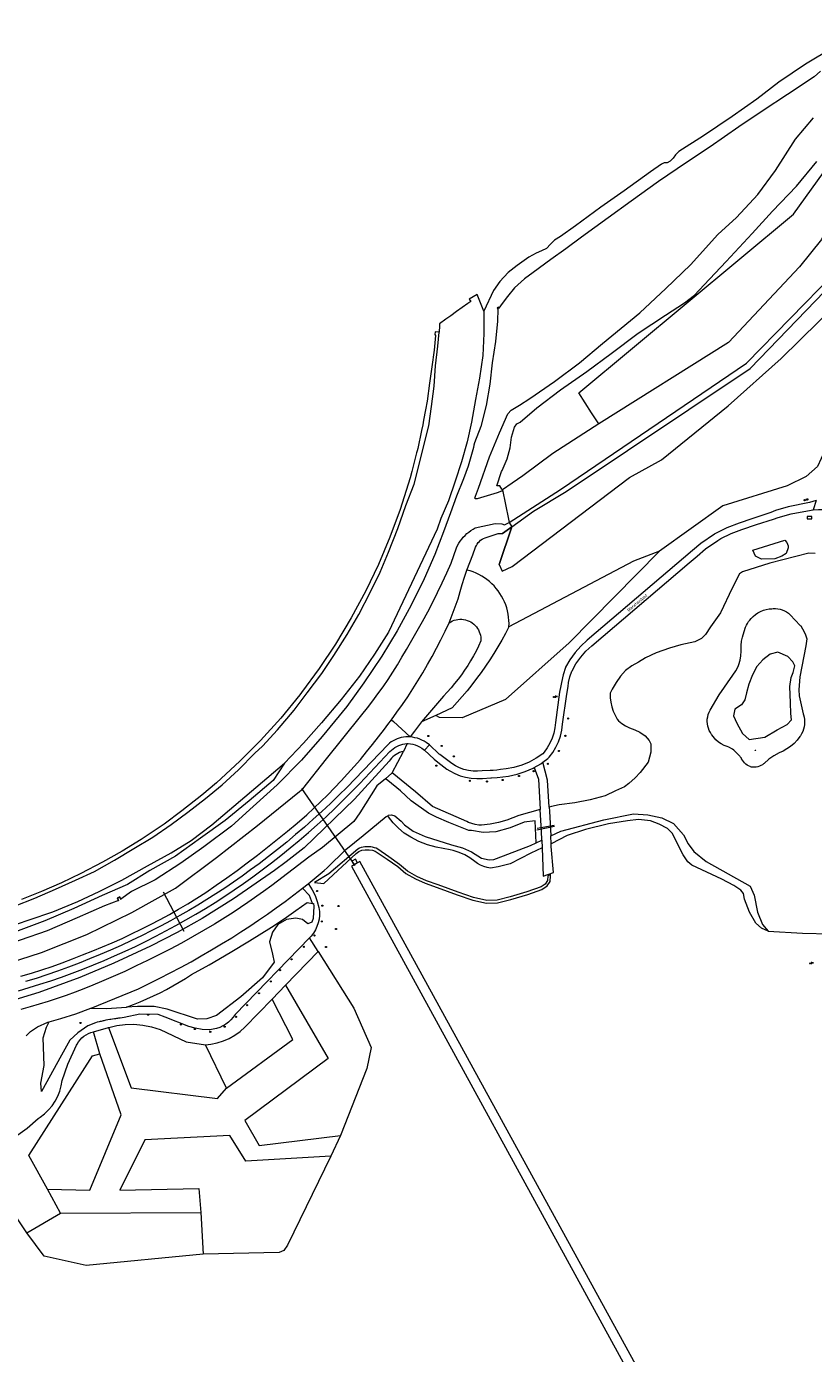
# Model space of a CAD drawing. Header units: metres. Extents: x 138165 to 154469, y 480134 to 494189.
# Tile 24 of 256: x 140502 to 140844, y 483421 to 483997. Entities that reach past the tile are written whole.
import ezdxf

# ---------------------------------------------------------------- set-up
doc = ezdxf.new("R2010")
doc.units = ezdxf.units.M
doc.header["$LTSCALE"] = 0.001
doc.header["$MEASUREMENT"] = 0
for name, color, linetype, lineweight in [('TOP-L-duiker', 7, 'Continuous', 0), ('TOP-L-topo objecten punt', 7, 'Continuous', 0), ('TOP-L-topo objecten vlak', 7, 'Continuous', 0), ('TOP-T-topo huisnummering naamgeving', 7, 'Continuous', 0)]:
    doc.layers.add(name, color=color, linetype=linetype, lineweight=lineweight)
doc.styles.add('Style-INTL_ISO', font='INTL_ISO.shx')
doc.styles.add('Style-STANDARD', font='STANDARD.shx')

# ---------------------------------------------------------------- blocks, each defined once
blk = doc.blocks.new('24')
at = {"layer": 'TOP-L-topo objecten punt', "color": 7, "linetype": 'Continuous', "lineweight": 0}
for radius in [0.025, 0.0182, 0.0115, 0.005]:
    blk.add_circle((0, 0), radius, dxfattribs=at)
blk = doc.blocks.new('304')
at = {"layer": 'TOP-L-topo objecten punt', "color": 7, "linetype": 'Continuous', "lineweight": 0}
blk.add_circle((0, 0), 0.0225, dxfattribs=at)
at = {"layer": 'TOP-L-topo objecten punt', "color": 7, "linetype": 'Continuous', "lineweight": 0, "style": 'Style-STANDARD'}
blk.add_text('ZM', height=0.054, dxfattribs=at).set_placement((0.043, 0))
blk = doc.blocks.new('10')
at = {"layer": 'TOP-L-topo objecten punt', "linetype": 'Continuous', "lineweight": 0}
blk.add_circle((0, 0), 0.0125, dxfattribs=at)
blk = doc.blocks.new('11')
at = {"layer": 'TOP-L-topo objecten punt', "color": 7, "linetype": 'Continuous', "lineweight": 0}
blk.add_circle((0, 0), 0.025, dxfattribs=at)
at = {"layer": 'TOP-L-topo objecten punt', "color": 7, "linetype": 'Continuous', "lineweight": 0, "style": 'Style-STANDARD'}
blk.add_text('AB', height=0.06, dxfattribs=at).set_placement((0.0483, 0))

msp = doc.modelspace()

# ---------------------------------------------------------------- linework, layer by layer
at = {"layer": 'TOP-L-duiker', "flags": 128}
for points in [[(140644.74, 483632.85), (140621.52, 483666.22)], [(140723.58, 483648.33), (140731.18, 483649.8)], [(140731.01, 483650.17), (140723.69, 483648.84)], [(140561.44, 483621.3), (140570.35, 483604.32)]]:
    msp.add_lwpolyline(points, dxfattribs=at)
at = {"layer": 'TOP-L-topo objecten vlak', "flags": 128}
for points in [[(140711.47, 483781.69), (140733.81, 483795.9), (140814.49, 483850.8), (140871.4, 483908.98), (140879.6, 483916.58), (140889.64, 483924.66), (141011.74, 483991.92), (141013.34, 483992.58), (141016.84, 483994.04), (141017, 483994.12), (141017.09, 483994.04), (141017.88, 483994.46), (141017.71, 483994.61), (141017.96, 483994.73), (141020.53, 483995.78), (141022.33, 483996.89)], [(140712.74, 483779.76), (140722.09, 483786.53), (140736.19, 483795.1), (140816.05, 483848.48), (140872.59, 483907.14), (140880.89, 483914.92), (140890.73, 483922.71), (141000, 483982.58), (141022.74, 483995.04), (141022.42, 483996.49), (141022.33, 483996.89)], [(140851.93, 483987.69), (140840.18, 483980.49), (140828.58, 483972.8), (140818.97, 483965.3), (140808.32, 483957.92), (140795.92, 483949.53), (140785.19, 483942.62), (140783.64, 483941.27), (140782.65, 483939.71), (140781.45, 483938.46), (140780.07, 483937.79), (140778.84, 483937.79), (140777.58, 483937.1), (140772.86, 483933.81), (140761.47, 483925.58), (140751.29, 483918.47), (140740.25, 483910.44), (140733.8, 483905.77), (140731.21, 483904.22), (140729.45, 483902.49), (140727.79, 483900.58), (140725.52, 483899.55), (140723.23, 483898.59), (140720.04, 483896.74), (140714.99, 483893.15), (140711.08, 483890.12), (140707.45, 483886.29), (140704.78, 483882.34), (140700.51, 483873.33)], [(140846.61, 483977.47), (140843.83, 483975.12), (140832.32, 483967.4), (140821.68, 483960.44), (140811.16, 483953.39), (140798.77, 483944.64), (140788.42, 483937.82), (140776.3, 483929.7), (140764.4, 483921.04), (140754.41, 483913.82), (140742.98, 483905.54), (140736.1, 483900.36), (140729.57, 483895.81), (140721.89, 483890.15), (140718.24, 483887.36), (140713.88, 483883.56), (140710.85, 483879.79), (140708.54, 483876.65), (140707.07, 483874.65)], [(140708.58, 483795.78), (140708.13, 483795.22), (140706.29, 483794.5), (140697.57, 483791.93), (140696.75, 483791.86), (140696.65, 483792.22), (140696.9, 483793.01), (140698.16, 483796.53), (140702.97, 483810.14), (140707.28, 483820.5), (140710.92, 483828.83), (140712.37, 483830.39), (140716.02, 483832.53), (140720.42, 483835.48), (140731.23, 483842.78), (140742.04, 483850.91), (140752.04, 483859.39), (140768.21, 483872.65), (140779.54, 483883.14), (140790.21, 483893.51), (140802.11, 483906.57), (140810.12, 483914.04), (140819.4, 483924.01), (140827.16, 483934.47), (140835.78, 483948.01), (140843.58, 483957.29)], [(140750.39, 483824.52), (140747.32, 483829.25), (140741.68, 483837.94), (140834.97, 483915.51), (140847.9, 483933.55), (140861.32, 483942.8), (140865.36, 483936.68), (140869.34, 483930.66)], [(140708.58, 483795.78), (140708.36, 483796.13), (140707.43, 483797.63), (140706.14, 483797.59), (140708.25, 483803.72), (140708.46, 483804.2), (140710.72, 483809.24), (140711.97, 483814.1), (140712.57, 483818.68), (140713.83, 483823.02), (140714.79, 483824.47), (140716.35, 483825.16), (140723.49, 483831.36), (140733.83, 483839.23), (140745.18, 483847.18), (140755.85, 483855.05), (140767.57, 483863.85), (140779.31, 483871.65), (140787.56, 483876.91), (140791.98, 483880.27), (140796.18, 483884.83), (140805.67, 483894.86), (140816.98, 483907.06), (140825.73, 483916.77), (140836.17, 483927.64), (140845.03, 483938.26)], [(140869.34, 483930.66), (140862.29, 483926.38), (140855.76, 483920.42), (140852.46, 483915.59), (140847.11, 483904.46), (140837.47, 483892.65), (140806.69, 483859.82), (140750.39, 483824.52)], [(140707.18, 483763.35), (140708.46, 483760.58), (140712.86, 483762.62), (140763.71, 483801.11), (140777.57, 483808.82), (140806.52, 483832.24), (140829.61, 483852.88), (140862.26, 483884.93), (140870.27, 483870.76), (140854.66, 483833.76), (140848.52, 483812.96), (140845.38, 483806.01), (140840.38, 483801.56), (140832.23, 483797.53), (140804.3, 483788.83), (140776.82, 483769.14)], [(140700.51, 483873.33), (140697.66, 483880.54), (140694.14, 483878.54), (140694.83, 483877.56), (140693.61, 483876.65), (140691.16, 483874.96), (140688.72, 483873.18), (140686.22, 483871.41), (140684.06, 483869.86), (140681.27, 483867.86), (140681.31, 483867.05), (140681.15, 483864.3)], [(140706.59, 483874.26), (140706.4, 483869.02), (140705.59, 483860.15), (140704.19, 483850.95), (140703.2, 483841.63), (140701.61, 483832.45), (140699.18, 483823.27), (140696.53, 483816.28), (140696.23, 483815.26), (140696.05, 483814.14), (140693.79, 483806.06), (140691.63, 483800.55), (140688.72, 483793.09), (140686.03, 483785.77), (140683.08, 483777.58), (140679.31, 483767.72), (140674.66, 483757.2), (140668.99, 483745.76), (140662.86, 483734.6), (140656.2, 483723.6), (140648.42, 483712.06), (140641.05, 483701.79), (140630.42, 483688.75), (140621.39, 483678.56), (140610.78, 483667.76), (140600.39, 483658.37), (140591.05, 483649.82), (140578.95, 483640.84), (140568.98, 483633.77), (140557.88, 483626.58), (140547.56, 483621.54), (140543.04, 483618.12)], [(140700.51, 483873.33), (140700.51, 483863.71), (140700.15, 483854.09), (140698.69, 483844.32), (140696.96, 483834.97), (140695.14, 483825.13), (140693.25, 483816.6), (140690.9, 483808.02), (140688.13, 483799.64), (140685.19, 483791.09), (140681.88, 483783.41), (140680.25, 483778.71), (140659.19, 483733.99), (140653.07, 483724.54), (140646.58, 483714.93), (140638.58, 483704.82), (140630.02, 483694.69), (140622.21, 483685.86), (140614.08, 483677.26)], [(140707.07, 483874.65), (140706.82, 483875.03), (140706.32, 483874.61), (140706.59, 483874.26)], [(140706.59, 483874.26), (140706.68, 483874.33), (140706.53, 483874.59), (140706.79, 483874.78), (140706.97, 483874.5), (140707.09, 483874.56), (140707.07, 483874.65)], [(140496.9, 483615.1), (140505.72, 483618.57), (140514.68, 483622.49), (140523.27, 483626.4), (140531.63, 483630.14), (140540.31, 483635.05), (140548.58, 483640.11), (140556.92, 483645.15), (140564.8, 483650.57), (140572.14, 483655.96), (140579.74, 483661.83), (140586.96, 483667.84), (140594.06, 483674.36), (140601.1, 483681.5), (140604.41, 483684.54), (140610.98, 483691.65), (140618.29, 483700.24), (140623.84, 483707.74), (140630.17, 483716.18), (140635.41, 483723.88), (140641.2, 483733.02), (140646.29, 483741.76), (140651.39, 483751.49), (140655.57, 483760.05), (140659.18, 483768.79), (140663.15, 483778.99), (140666.67, 483788.99), (140670.31, 483798.23), (140676.61, 483823.66), (140677.8, 483832.01), (140679.03, 483840.84), (140679.61, 483849.67), (140680.54, 483858.22), (140681.15, 483864.3)], [(140681.15, 483864.3), (140679.34, 483864.39), (140679.29, 483863.29), (140679.54, 483862.77), (140679.04, 483856.49), (140677.98, 483849.27), (140676.92, 483842.1), (140675.87, 483834.28), (140675.17, 483830.54), (140674.37, 483826.01), (140674.02, 483823.99), (140673.51, 483821.61), (140671.84, 483813.72), (140671.57, 483812.68), (140671.36, 483811.85), (140669.27, 483803.78), (140668.49, 483800.97), (140664.19, 483787.31), (140659.79, 483775.32), (140654.77, 483763.47), (140649.3, 483752.02), (140642.92, 483740.2), (140636.13, 483728.86), (140629.09, 483718.33), (140621.38, 483707.91), (140620.65, 483706.92), (140612.37, 483696.72), (140603.64, 483687.08), (140594.71, 483678.02), (140584.51, 483668.67), (140578.13, 483663.25), (140569.52, 483656.44), (140561.74, 483650.79), (140551.87, 483644.13), (140543.51, 483639.03), (140535.02, 483634.16), (140525.68, 483629.29), (140517.21, 483625.23), (140508.64, 483621.52), (140499.86, 483617.99)], [(140750.39, 483824.52), (140730.41, 483811.66), (140717.43, 483801.91), (140712.86, 483798.74), (140708.58, 483795.78)], [(140708.58, 483795.78), (140711.19, 483783.05), (140711.47, 483781.69)], [(140844.77, 483791.26), (140841.78, 483790.3), (140832.55, 483788.43), (140827.15, 483786.82), (140825.11, 483786.05), (140816.79, 483783.25), (140811.37, 483781.42), (140805.95, 483779.36), (140800.78, 483776.75), (140800.59, 483776.64), (140794.71, 483772.53), (140791.12, 483769.52), (140745.4, 483730.56), (140742.61, 483728.01), (140740.1, 483725.18), (140737.89, 483722.1), (140736.03, 483718.81), (140735.95, 483718.65), (140734.89, 483715.49), (140734.17, 483712.24), (140733.96, 483710.83), (140733.38, 483707.94), (140731.57, 483694.85), (140731.33, 483692.53), (140730.86, 483690.24), (140730.14, 483688.02), (140729.2, 483685.88), (140728.04, 483683.85), (140726.67, 483681.96), (140726.13, 483681.31), (140723.25, 483679.33), (140720.18, 483677.66), (140716.95, 483676.32), (140713.6, 483675.33), (140710.17, 483674.69), (140707.82, 483674.46), (140706.19, 483674.13), (140704.53, 483673.97), (140703.23, 483673.96), (140699.82, 483673.8), (140697.83, 483673.66), (140695.83, 483673.72), (140693.84, 483673.99), (140691.9, 483674.47), (140690.02, 483675.15), (140688.22, 483676.02), (140686.58, 483677.04), (140681.46, 483680.91), (140681.19, 483681.14), (140676.88, 483685.15)], [(140726.09, 483677.61), (140728.27, 483679.19), (140728.83, 483679.82), (140730.41, 483681.89), (140731.77, 483684.12), (140732.9, 483686.47), (140733.77, 483688.93), (140734.37, 483691.47), (140734.71, 483694.06), (140736.49, 483707.14), (140737.07, 483710.48), (140737.3, 483712.16), (140737.87, 483714.7), (140738.71, 483717.17), (140738.79, 483717.34), (140740.52, 483720.37), (140742.55, 483723.21), (140744.86, 483725.82), (140747.44, 483728.17), (140789.6, 483764.12), (140793.04, 483767.06), (140796.72, 483770.17), (140802.03, 483773.89), (140803.41, 483774.69), (140807.88, 483776.88), (140812.55, 483778.59), (140818.8, 483780.83), (140826.2, 483783.11), (140828.3, 483783.86), (140833.95, 483785.43), (140841.03, 483786.74), (140843.45, 483787.18)], [(140844.77, 483791.26), (140843.45, 483787.18)], [(140843.45, 483787.18), (140845.7, 483787.26), (140847.25, 483787.22), (140848.63, 483786.9), (140849.7, 483786.55), (140855, 483783.9), (140856.55, 483783.02), (140858.33, 483781.84), (140859.71, 483780.77), (140862.01, 483778.59), (140863.95, 483776.41), (140866.12, 483773.84), (140868.06, 483770.59), (140870.04, 483765.84), (140870.75, 483763.3), (140871.55, 483759.82), (140872.1, 483757), (140874.19, 483744.18), (140875.53, 483737.81)], [(140485.58, 483587.72), (140508.53, 483595.07), (140528.18, 483602.89), (140547.74, 483612.35), (140566.79, 483623.01), (140584.51, 483636.32), (140602.27, 483650.12), (140620.53, 483664.88), (140622, 483666.07), (140632.3, 483679.15), (140647.03, 483697.41), (140647.58, 483698.19), (140649.98, 483701.16), (140652.31, 483704.18), (140654.59, 483707.24), (140656.8, 483710.35), (140658.95, 483713.5), (140661.04, 483716.69), (140663.06, 483719.93), (140665.01, 483723.21), (140666.9, 483726.52), (140669.31, 483730.56), (140671.66, 483734.63), (140673.95, 483738.74), (140676.18, 483742.88), (140678.34, 483747.06), (140680.45, 483751.26), (140682.49, 483755.5), (140684.47, 483759.77), (140686.38, 483764.06), (140688.64, 483770.7), (140689.12, 483771.68), (140689.66, 483772.63), (140690.26, 483773.55), (140690.91, 483774.43), (140691.62, 483775.27), (140692.37, 483776.06), (140693.17, 483776.81), (140694.02, 483777.5), (140694.9, 483778.15), (140695.83, 483778.73), (140696.79, 483779.26), (140705.51, 483781.18), (140708.33, 483781.03), (140709.44, 483780.67), (140711.47, 483781.69)], [(140711.47, 483781.69), (140712.74, 483779.76)], [(140840.86, 483783.24), (140842.86, 483783.24), (140842.86, 483784.24), (140840.86, 483784.24), (140840.86, 483783.24)], [(140693.22, 483760.99), (140694.42, 483764.35), (140695.68, 483767.68), (140696.98, 483771), (140697.29, 483771.67), (140697.66, 483772.31), (140698.09, 483772.9), (140698.59, 483773.45), (140699.14, 483773.93), (140699.74, 483774.36), (140700.38, 483774.72), (140701.06, 483775.02), (140706.73, 483776.92), (140708.61, 483776.84)], [(140707.18, 483763.35), (140712.74, 483779.76), (140708.61, 483776.84)], [(140712.74, 483779.76), (140707.18, 483763.35)], [(140708.61, 483776.84), (140712.74, 483779.76)], [(140776.82, 483769.14), (140737.57, 483729.46), (140709.97, 483704.84), (140691.14, 483696.81), (140681.26, 483697), (140679.67, 483697.88)], [(140776.82, 483769.14), (140765.52, 483764.83), (140711.44, 483736.41)], [(140817.2, 483769.64), (140831.16, 483773.96), (140832.05, 483772.97), (140832.53, 483771.46), (140832.61, 483770.71), (140831.74, 483768.18), (140829.84, 483766.99), (140826.79, 483765.84), (140821, 483765.7), (140818.44, 483767.03), (140817.2, 483769.64)], [(140844.3, 483768.2), (140841.57, 483768.31), (140824.69, 483764.05), (140812.73, 483760.22), (140811.42, 483759.35), (140808.25, 483753.12), (140803.22, 483742.4), (140798.96, 483736.39), (140796.78, 483733.11), (140795.03, 483731.36), (140792.08, 483729.83), (140786.07, 483728.52), (140781.05, 483727.1), (140775.36, 483725.13), (140770.67, 483722.95), (140767.61, 483721.09), (140764.77, 483719.45), (140762.05, 483717.43), (140759.83, 483714.93), (140757.88, 483712.22), (140756.22, 483709.32), (140755.4, 483707.55), (140755.4, 483705.58), (140755.62, 483703.61), (140756.03, 483701.68), (140756.65, 483699.8), (140757.45, 483698), (140758.45, 483696.29), (140758.97, 483695.53), (140760.45, 483694.39), (140762.04, 483693.41), (140763.73, 483692.6), (140766.09, 483691.68), (140768.24, 483690.6), (140770.55, 483689.06), (140772.23, 483687.06), (140772.93, 483685.52), (140773.01, 483683.98), (140772.93, 483681.98), (140771.86, 483677.6), (140768.32, 483673.13), (140766.24, 483670.83), (140763.4, 483668.42), (140761.63, 483666.9), (140757.71, 483665.13), (140753.25, 483662.98), (140746.65, 483661.33), (140740.02, 483659.98), (140733.26, 483659.05), (140729.95, 483658.44), (140728.94, 483658.16)], [(140685.48, 483738.13), (140689.36, 483748.56), (140690.25, 483751.69), (140691.18, 483754.81), (140692.17, 483757.9), (140693.22, 483760.99)], [(140711.44, 483736.41), (140711.47, 483737.79), (140711.43, 483739.17), (140711.3, 483740.55), (140711.09, 483741.91), (140710.81, 483743.27), (140710.45, 483744.6), (140710.01, 483745.91), (140709.5, 483747.19), (140708.91, 483748.44), (140708.26, 483749.66), (140707.53, 483750.84), (140706.74, 483751.97), (140705.89, 483753.06), (140704.97, 483754.09), (140704, 483755.07), (140702.97, 483755.99), (140701.89, 483756.86), (140700.76, 483757.66), (140699.59, 483758.39), (140698.38, 483759.05), (140697.13, 483759.65), (140695.85, 483760.17), (140694.55, 483760.62), (140693.22, 483760.99)], [(140811.15, 483719.98), (140811.72, 483721.9), (140812.07, 483723.85), (140812.22, 483725.78), (140812.17, 483726.42), (140812.16, 483728.24), (140812.34, 483730.08), (140812.72, 483731.89), (140813.98, 483735.84), (140814.11, 483736.21), (140814.45, 483737.06), (140814.9, 483737.88), (140815.43, 483738.66), (140815.96, 483739.28), (140816.52, 483739.98), (140817.42, 483740.9), (140818.42, 483741.74), (140819.5, 483742.46), (140820.65, 483743.08), (140821.86, 483743.56), (140823.11, 483743.92), (140824.4, 483744.14), (140825.57, 483744.22), (140826.08, 483744.27), (140827.07, 483744.29), (140828.08, 483744.21), (140829.07, 483744.01), (140830.03, 483743.72), (140830.96, 483743.33), (140831.85, 483742.84), (140832.68, 483742.26), (140833.44, 483741.6), (140837.85, 483736.93), (140838.02, 483736.73), (140838.84, 483735.55), (140839.56, 483734.26), (140840.13, 483732.9), (140840.65, 483731.21), (140840.27, 483728.14), (140838.55, 483719.18), (140837.72, 483714.73), (140837.21, 483709.03), (140837.34, 483706.36), (140839.07, 483698.6), (140839.21, 483698.2), (140839.49, 483697.19), (140839.67, 483696.13), (140839.74, 483695.07), (140839.69, 483694), (140839.54, 483692.94), (140839.27, 483691.91), (140838.9, 483690.9), (140838.42, 483689.95), (140837.89, 483689.11), (140837.62, 483688.71), (140836.47, 483687.18), (140835.14, 483685.76), (140833.66, 483684.48), (140832.06, 483683.36), (140830.36, 483682.42), (140828.7, 483681.72), (140828.64, 483681.7), (140826.35, 483680.4), (140824.23, 483678.9), (140822.16, 483677.09), (140821.96, 483676.92), (140821.4, 483676.52), (140820.77, 483676.17), (140820.11, 483675.88), (140819.43, 483675.67), (140818.72, 483675.52), (140818.01, 483675.46), (140817.29, 483675.46), (140816.67, 483675.53), (140816.22, 483675.64), (140816.06, 483675.7), (140815.43, 483675.99), (140814.8, 483676.36), (140814.21, 483676.81), (140813.67, 483677.31), (140813.19, 483677.86), (140812.77, 483678.46), (140812.41, 483679.1), (140812.27, 483679.42), (140811.09, 483680.79), (140809.08, 483682.77), (140808.42, 483683.22), (140806.78, 483684.18), (140806.14, 483684.37), (140804.84, 483684.89), (140803.58, 483685.55), (140802.4, 483686.34), (140801.24, 483687.3), (140799.49, 483689.51), (140799.35, 483689.69), (140798.82, 483690.5), (140798.35, 483691.4), (140797.97, 483692.34), (140797.7, 483693.31), (140797.53, 483694.31), (140797.47, 483695.32), (140797.51, 483696.34), (140797.66, 483697.34), (140797.91, 483698.32), (140798.27, 483699.27), (140798.7, 483700.15), (140802.66, 483706.9), (140808.58, 483715.46), (140809.82, 483717.27), (140810.83, 483719.14), (140811.15, 483719.98)], [(140660.43, 483696.01), (140662.84, 483699.31), (140665.2, 483702.66), (140667.49, 483706.04), (140669.73, 483709.46), (140671.91, 483712.93), (140674.03, 483716.42), (140676.09, 483719.96), (140678.09, 483723.53), (140680.03, 483727.13), (140681.91, 483730.76), (140683.72, 483734.43), (140685.48, 483738.12), (140685.48, 483738.13)], [(140685.48, 483738.13), (140686.18, 483738.56), (140686.91, 483738.92), (140687.68, 483739.21), (140688.47, 483739.44), (140689.28, 483739.58), (140690.09, 483739.65), (140690.92, 483739.64), (140691.73, 483739.56), (140692.54, 483739.4), (140693.32, 483739.17), (140694.09, 483738.86), (140694.82, 483738.49), (140695.51, 483738.05), (140696.16, 483737.54), (140696.76, 483736.98), (140697.3, 483736.37), (140697.78, 483735.7), (140698.2, 483735), (140698.55, 483734.26), (140698.84, 483733.48), (140699.04, 483732.69), (140699.18, 483731.88), (140699.23, 483731.06), (140699.22, 483730.24), (140698.21, 483728.04), (140697.14, 483725.87), (140696, 483723.73), (140694.79, 483721.63), (140693.53, 483719.56), (140692.2, 483717.54), (140690.81, 483715.55), (140689.36, 483713.61), (140687.86, 483711.72), (140686.3, 483709.86), (140684.68, 483708.06), (140683.01, 483706.31), (140673.44, 483695.08)], [(140711.44, 483736.41), (140709.9, 483733.47), (140708.29, 483730.56), (140706.63, 483727.69), (140704.9, 483724.86), (140703.11, 483722.06), (140701.27, 483719.3), (140699.36, 483716.57), (140697.4, 483713.89), (140695.39, 483711.26), (140693.31, 483708.66), (140691.19, 483706.11), (140689.01, 483703.61), (140686.77, 483701.15), (140679.67, 483697.88)], [(140835.43, 483719.43), (140834.57, 483721.16), (140832.51, 483723.52), (140828.15, 483725.36), (140824.81, 483724.49), (140821.6, 483722.02), (140819.01, 483719.18), (140817.16, 483715.59), (140815.55, 483711.52), (140814.56, 483707.69), (140813.82, 483704.72), (140812.34, 483702.5), (140809.5, 483700.64), (140808.88, 483697.8), (140810.36, 483694.59), (140812.71, 483690.02), (140815.67, 483687.54), (140822.47, 483688.53), (140827.78, 483691.62), (140832.1, 483693.97), (140834.08, 483696.07), (140833.7, 483698.79), (140833.58, 483703.36), (140833.33, 483710.41), (140833.83, 483714.36), (140834.82, 483716.58), (140835.43, 483719.43)], [(140499.64, 483584.7), (140504.17, 483586.06), (140508.67, 483587.49), (140513.14, 483589), (140517.6, 483590.58), (140522.02, 483592.23), (140526.42, 483593.95), (140530.79, 483595.74), (140535.06, 483597.48), (140539.3, 483599.29), (140543.51, 483601.17), (140547.68, 483603.12), (140551.83, 483605.13), (140555.94, 483607.21), (140560.02, 483609.36), (140564.06, 483611.57), (140568.07, 483613.85), (140572.04, 483616.19), (140575.97, 483618.6), (140579.86, 483621.07), (140584.42, 483624.21), (140588.94, 483627.41), (140593.42, 483630.65), (140597.87, 483633.95), (140602.28, 483637.3), (140606.64, 483640.71), (140610.97, 483644.16), (140615.26, 483647.66), (140619.5, 483651.22), (140623.7, 483654.82), (140626.78, 483657.66), (140629.8, 483660.55), (140632.78, 483663.48), (140635.71, 483666.47), (140638.6, 483669.5), (140641.43, 483672.57), (140644.22, 483675.7), (140646.95, 483678.86), (140649.63, 483682.07), (140652.26, 483685.33), (140654.84, 483688.62), (140657.36, 483691.96), (140658.9, 483693.97), (140660.43, 483696.01)], [(140660.43, 483696.01), (140661.38, 483695.29), (140668.54, 483688.59)], [(140673.44, 483695.08), (140670.45, 483691.12), (140668.54, 483688.59)], [(140679.67, 483697.88), (140673.44, 483695.08)], [(140668.54, 483688.59), (140667.58, 483688.63), (140666.61, 483688.6), (140665.66, 483688.49), (140664.71, 483688.31), (140663.78, 483688.07), (140662.88, 483687.75), (140661.99, 483687.37), (140661.14, 483686.92), (140660.32, 483686.41), (140659.55, 483685.85), (140658.82, 483685.22), (140644.71, 483670.47), (140641.18, 483666.83), (140637.59, 483663.26), (140633.95, 483659.73), (140630.25, 483656.26), (140626.51, 483652.85), (140622.71, 483649.49), (140618.86, 483646.19), (140614.97, 483642.95), (140611.02, 483639.77), (140607.03, 483636.64), (140603, 483633.58), (140599.32, 483630.85), (140595.61, 483628.17), (140591.85, 483625.55), (140588.06, 483622.99), (140584.23, 483620.48), (140580.36, 483618.03), (140576.46, 483615.64), (140572.52, 483613.3), (140568.55, 483611.03), (140564.54, 483608.81), (140560.51, 483606.65), (140556.44, 483604.55), (140552.02, 483602.33), (140547.57, 483600.17), (140543.08, 483598.08), (140538.57, 483596.05), (140534.02, 483594.09), (140529.45, 483592.21), (140524.85, 483590.39), (140520.22, 483588.64), (140515.57, 483586.95), (140510.89, 483585.34), (140506.19, 483583.8), (140501.6, 483582.37)], [(140676.88, 483685.15), (140675.54, 483686.13), (140674.63, 483686.7), (140673.68, 483687.19), (140672.7, 483687.62), (140671.69, 483687.98), (140670.65, 483688.26), (140669.6, 483688.46), (140668.54, 483688.59)], [(140498.63, 483578.43), (140503.25, 483579.8), (140507.85, 483581.24), (140512.56, 483582.78), (140517.25, 483584.39), (140521.92, 483586.07), (140526.56, 483587.83), (140531.17, 483589.65), (140535.75, 483591.55), (140540.3, 483593.53), (140544.82, 483595.57), (140549.31, 483597.68), (140553.77, 483599.86), (140558.19, 483602.11), (140562.58, 483604.39), (140566.93, 483606.73), (140571.25, 483609.15), (140575.53, 483611.63), (140579.77, 483614.18), (140583.96, 483616.79), (140588.12, 483619.47), (140592.23, 483622.22), (140596.3, 483625.03), (140600.33, 483627.9), (140604.31, 483630.84), (140608.42, 483633.96), (140612.48, 483637.14), (140616.5, 483640.38), (140620.46, 483643.68), (140624.38, 483647.04), (140628.24, 483650.47), (140632.04, 483653.95), (140635.8, 483657.49), (140639.5, 483661.08), (140643.14, 483664.74), (140646.73, 483668.44), (140659.78, 483682.2), (140660.45, 483682.85), (140661.17, 483683.44), (140661.94, 483683.98), (140662.74, 483684.45), (140663.59, 483684.85), (140664.46, 483685.18), (140665.36, 483685.44), (140666.27, 483685.63), (140667.2, 483685.75)], [(140667.2, 483685.75), (140665.6, 483682.3)], [(140667.2, 483685.75), (140667.63, 483685.77), (140668.67, 483685.62), (140669.71, 483685.39), (140670.72, 483685.09), (140671.7, 483684.71), (140672.66, 483684.25), (140673.58, 483683.73), (140674.75, 483682.86)], [(140676.88, 483685.15), (140674.75, 483682.86)], [(140674.75, 483682.86), (140678.99, 483678.92), (140680.53, 483677.57), (140684.45, 483674.63), (140685.75, 483673.8), (140687.92, 483672.65), (140690.21, 483671.73), (140692.58, 483671.06), (140695, 483670.64), (140697.46, 483670.48), (140699.92, 483670.57), (140703.57, 483670.79), (140703.79, 483670.79), (140706.3, 483670.92), (140708.78, 483671.31), (140711.23, 483671.61), (140714.92, 483672.39), (140718.5, 483673.56), (140721.95, 483675.09), (140722.42, 483675.36)], [(140372.46, 483583.48), (140380.66, 483585.48), (140391.58, 483588.01), (140402.5, 483590.33), (140413.83, 483592.18), (140424.74, 483593.67), (140436.43, 483594.69), (140447.47, 483596.04), (140459.23, 483597.47), (140470.5, 483599.61), (140482.35, 483602.32), (140493.07, 483605.75), (140503.22, 483609.23), (140513.48, 483612.73), (140524.35, 483617.22), (140533.65, 483621.54), (140543.5, 483626.46), (140554.57, 483632.57), (140564.9, 483638.21), (140573.53, 483643.64), (140582.49, 483650.45), (140614.08, 483677.26)], [(140614.08, 483677.26), (140609.05, 483669.69), (140598.73, 483660.91), (140588.24, 483652.27), (140577.54, 483644.64), (140566.75, 483636.8), (140555.63, 483630.59), (140545.92, 483624.6), (140534.86, 483619.82), (140522.63, 483614.16), (140510.01, 483608.7), (140498.45, 483604.43), (140486.27, 483600.57), (140473.5, 483597.36), (140460.48, 483594.62), (140447.95, 483592.5), (140436.1, 483591.17), (140423.55, 483590.17), (140408.32, 483588.18), (140372.46, 483583.48)], [(140665.6, 483682.3), (140664.77, 483682.09), (140663.96, 483681.8), (140663.18, 483681.44), (140662.43, 483681.02), (140661.73, 483680.53), (140661.07, 483679.98), (140660.47, 483679.37), (140659.92, 483678.71), (140659.43, 483678), (140644.4, 483661.61), (140622.5, 483640.46), (140614.72, 483634.39), (140609.7, 483630.64), (140591.95, 483618.31), (140578.31, 483609.81), (140567.46, 483603.72), (140555.93, 483597.76), (140540.01, 483590.35), (140525.25, 483584.18), (140507.35, 483577.7), (140495.49, 483574.11)], [(140660.79, 483673.03), (140665.6, 483682.3)], [(140722.42, 483675.36), (140725.22, 483676.97), (140726.09, 483677.61)], [(140728.94, 483658.16), (140728.17, 483669.86), (140726.09, 483677.61)], [(140660.79, 483673.03), (140660.67, 483672.82), (140657.88, 483670.47)], [(140725.02, 483657.09), (140715.77, 483654.55), (140710.51, 483652.48), (140706.92, 483651.39), (140703.24, 483650.68), (140699.51, 483650.36), (140698.31, 483650.34), (140696.8, 483650.58), (140695.33, 483650.97), (140693.91, 483651.51), (140693.22, 483651.84), (140678.27, 483658.35), (140670.82, 483664.73), (140660.79, 483673.03)], [(140722.42, 483675.36), (140724.24, 483670.26), (140725.02, 483657.09)], [(140657.88, 483670.47), (140654.14, 483667.33), (140646.65, 483655.67), (140644.18, 483651.84), (140630.45, 483640.53), (140624.58, 483636.41), (140608.47, 483624.13), (140604.94, 483621.52), (140598.13, 483616.71), (140591.68, 483612.39), (140583.61, 483607.3), (140578.87, 483604.51), (140574.09, 483601.79), (140569.27, 483599.13), (140564.42, 483596.54), (140559.53, 483594.02), (140554.62, 483591.56), (140549.66, 483589.17), (140544.68, 483586.85), (140539.66, 483584.6), (140534.61, 483582.41), (140530.83, 483580.79), (140527.01, 483579.25), (140523.17, 483577.77), (140519.3, 483576.36), (140515.4, 483575.02), (140511.49, 483573.74), (140507.55, 483572.54), (140503.59, 483571.41), (140499.61, 483570.35)], [(140723.29, 483642.68), (140722.79, 483652.16), (140718, 483651.52), (140712, 483649.18), (140705.74, 483647.45), (140700.2, 483647.11), (140695.11, 483647.96), (140693.98, 483648.03), (140685.39, 483651.42), (140679.98, 483653.69), (140676.45, 483655.5), (140669.04, 483660.84), (140664.35, 483665.16), (140658.91, 483669.64), (140657.88, 483670.47)], [(140624.23, 483624.87), (140627.75, 483627.73), (140631.25, 483630.63), (140632.6, 483631.74), (140640.65, 483639.74), (140648.22, 483645.77), (140658.19, 483654.05), (140658.8, 483654.4)], [(140658.8, 483654.4), (140659.16, 483654.6), (140660.44, 483654.71), (140661.93, 483654.41), (140664.68, 483652.04), (140666.16, 483650.45), (140669.88, 483647.75), (140675.09, 483645.43), (140686.45, 483641.7), (140691.28, 483640.4), (140695.19, 483638.72), (140699.47, 483636.02), (140702.82, 483635.18), (140704.87, 483635.37), (140706.08, 483635.84), (140720.78, 483641.52), (140723.29, 483642.68)], [(140725.83, 483640.42), (140720.96, 483638.17), (140711.89, 483633.47), (140706.7, 483632.16), (140703.41, 483631.61), (140701.94, 483631.9), (140700.52, 483632.34), (140699.14, 483632.93), (140697.83, 483633.66), (140696.66, 483634.48), (140694.51, 483636.04), (140692.21, 483637.37), (140689.79, 483638.45), (140687.27, 483639.27), (140685.89, 483639.6), (140679.84, 483640.71), (140676.01, 483641.76), (140672.31, 483643.21), (140668.78, 483645.03), (140665.98, 483646.84), (140663.47, 483648.95), (140661.19, 483651.32), (140659.18, 483653.91), (140658.8, 483654.4)], [(140725.71, 483643.81), (140725.58, 483647.66), (140725.02, 483657.09)], [(140728.94, 483658.16), (140729.06, 483656.43), (140729.55, 483645.59)], [(140729.55, 483645.59), (140733.99, 483647.66), (140752.6, 483652.6), (140765.44, 483655.2), (140771.68, 483654.83), (140777.72, 483653.43), (140782.84, 483651.01), (140787.12, 483646.08), (140789.17, 483642.17), (140791.59, 483638.91), (140797.08, 483634.53), (140816.06, 483623.83), (140817.83, 483619.92), (140819.32, 483612.56), (140821.46, 483607.25), (140823.88, 483604.34)], [(140823.88, 483604.34), (140821, 483605.65), (140818.59, 483607.74), (140815.8, 483612.47), (140813.64, 483618.15), (140813.17, 483620.66), (140812.06, 483622.06), (140809.08, 483624.11), (140803.78, 483626.81), (140790.84, 483632.95), (140788.98, 483634.35), (140787.03, 483637.42), (140783.78, 483643.69), (140782.36, 483646.72), (140780.27, 483648.8), (140776.61, 483650.79), (140772.89, 483652.1), (140767.66, 483652.69), (140762.86, 483652.24), (140754.66, 483650.88), (140744.61, 483648.35), (140736.64, 483645.77), (140729.7, 483642.22)], [(140723.29, 483642.68), (140725.71, 483643.81)], [(140725.71, 483643.81), (140725.83, 483640.42)], [(140725.83, 483640.42), (140726.25, 483628.1), (140730.77, 483629.77), (140729.76, 483640.96), (140729.7, 483642.22)], [(140729.7, 483642.22), (140729.55, 483645.59)], [(140631.04, 483624.95), (140645.14, 483638.02), (140646.32, 483638.92), (140647.54, 483639.39), (140649.04, 483639.65), (140650.77, 483639.65), (140652.2, 483639.43), (140653.41, 483639.07), (140658.64, 483635.47), (140663.19, 483632.31), (140666.71, 483629.38), (140670.9, 483626.96), (140675.13, 483625.08), (140680.31, 483623.24), (140688.95, 483620.1), (140695.75, 483617.79), (140701.68, 483616.44), (140706.4, 483616.52), (140712.29, 483618.02), (140719.61, 483620.17), (140725.76, 483622.4), (140728.07, 483623.9), (140729.27, 483625.91), (140729.45, 483628.26), (140729.48, 483628.81), (140728.25, 483628.34), (140728.1, 483626.28), (140727.18, 483624.75), (140725.35, 483623.53), (140719.23, 483621.31), (140711.97, 483619.17), (140706.24, 483617.72), (140701.81, 483617.65), (140696.08, 483618.94), (140689.35, 483621.24), (140680.71, 483624.37), (140675.58, 483626.2), (140671.45, 483628.03), (140667.4, 483630.36), (140663.92, 483633.27), (140659.3, 483636.48), (140654.58, 483639.9), (140653.83, 483640.24), (140653.05, 483640.52), (140652.25, 483640.73), (140651.43, 483640.88), (140650.6, 483640.95), (140649.78, 483640.95), (140648.95, 483640.88), (140648.13, 483640.75), (140647.33, 483640.54), (140646.55, 483640.27), (140645.79, 483639.93), (140633.28, 483629.24), (140627.08, 483625.47), (140631.04, 483624.95)], [(140644.05, 483633), (140643.07, 483632.54), (140766.83, 483406.5), (140770.47, 483408.64), (140646.78, 483634.45), (140645.73, 483633.9)], [(140645.73, 483633.9), (140644.87, 483635.48), (140643.31, 483634.6), (140644.05, 483633)], [(140645.73, 483633.9), (140644.05, 483633)], [(140621.87, 483623.02), (140624.23, 483624.87)], [(140624.23, 483624.87), (140624.55, 483624.49), (140626.03, 483622.2), (140627.27, 483619.76), (140628.24, 483617.21), (140628.95, 483614.56), (140629.26, 483612.77), (140629.23, 483611.13), (140629.03, 483609.5), (140628.66, 483607.9), (140628.12, 483606.35), (140627.43, 483604.86), (140626.58, 483603.46), (140625.59, 483602.15), (140624.91, 483601.39)], [(140530.05, 483570.85), (140530.07, 483570.86), (140550.69, 483579.31), (140555.3, 483581.54), (140559.88, 483583.83), (140564.44, 483586.18), (140568.96, 483588.58), (140573.45, 483591.04), (140577.91, 483593.56), (140582.34, 483596.14), (140586.74, 483598.77), (140591.1, 483601.46), (140595.02, 483603.96), (140598.91, 483606.5), (140602.78, 483609.09), (140606.62, 483611.73), (140610.42, 483614.4), (140614.27, 483617.23), (140618.09, 483620.1), (140621.87, 483623.02)], [(140543.04, 483618.12), (140542.52, 483619.21), (140541.42, 483618.66), (140541.96, 483617.59)], [(140626.24, 483616.36), (140624.83, 483619.79), (140621.87, 483623.02)], [(140541.96, 483617.59), (140535.89, 483615.28), (140524.07, 483610.04), (140511.1, 483604.36), (140499.29, 483600.31), (140486.46, 483596.16), (140474.45, 483592.95), (140460.37, 483590.26), (140448.54, 483588.73), (140431.57, 483586.45), (140419.2, 483585.34), (140407.49, 483584.33), (140402.2, 483583.36), (140401.58, 483583.31), (140400.7, 483583.2)], [(140541.96, 483617.59), (140542.06, 483617.64), (140541.61, 483618.6), (140542.45, 483619.01), (140542.93, 483618.07), (140542.98, 483618.09), (140543.04, 483618.12)], [(140545.52, 483571.31), (140548.47, 483572.44), (140551.4, 483573.63), (140554.3, 483574.88), (140557.17, 483576.2), (140560.01, 483577.59), (140562.82, 483579.04), (140565.59, 483580.55), (140568.33, 483582.12), (140571.03, 483583.76), (140573.7, 483585.46), (140581.32, 483589.72), (140590.48, 483595.04), (140598.89, 483600.12), (140608.35, 483606.07), (140613.82, 483609.63), (140618.91, 483613.26), (140623.84, 483616.77), (140626.24, 483616.36)], [(140626.24, 483616.36), (140626.54, 483616.31), (140626.74, 483615.14), (140626.42, 483609.84), (140625.89, 483608.25), (140624.2, 483607.51), (140621.87, 483609.42), (140619.01, 483609.95), (140614.89, 483609.31), (140611.18, 483607.19), (140608.75, 483603.8), (140607.48, 483599.67), (140608.85, 483594.27), (140609.54, 483590.85), (140604.48, 483584.06), (140595.03, 483575.72), (140584.47, 483567.65), (140580.35, 483566.19), (140576.31, 483566.1), (140563.09, 483570.48), (140557.51, 483571.52), (140550.21, 483571.6), (140545.52, 483571.31)], [(140823.88, 483604.34), (140838.74, 483603.45), (140850.77, 483603.14), (140853.6, 483601.86), (140855.28, 483601.17), (140857.31, 483600.33)], [(140624.91, 483601.39), (140592.6, 483568.13), (140591.75, 483566.92), (140590.78, 483565.8), (140589.69, 483564.79), (140588.51, 483563.9), (140587.24, 483563.14), (140585.89, 483562.51), (140584.49, 483562.03), (140583.05, 483561.7), (140581.58, 483561.52), (140581.3, 483561.5), (140578.25, 483561.66), (140575.24, 483562.15), (140572.54, 483562.86), (140562.27, 483566.97), (140559.26, 483568.16), (140551.29, 483568.28), (140544.46, 483566.79), (140543.62, 483566.69), (140542.78, 483566.59), (140542.36, 483566.54), (140541.94, 483566.48), (140541.52, 483566.43), (140541.1, 483566.37), (140540.68, 483566.31), (140540.27, 483566.24), (140539.43, 483566.11), (140538.6, 483565.97), (140538.18, 483565.9), (140537.35, 483565.74), (140536.52, 483565.59), (140536.1, 483565.5), (140535.69, 483565.42), (140535.28, 483565.33), (140534.86, 483565.24), (140534.45, 483565.15), (140534.04, 483565.06), (140533.63, 483564.96), (140532.8, 483564.77), (140531.98, 483564.57), (140528.7, 483563.13), (140524.38, 483560.2), (140520.85, 483556.94), (140517.2, 483550.44), (140508.52, 483534.76), (140508.25, 483538.38), (140509.67, 483545.95), (140509.32, 483557.93), (140510.7, 483562.59), (140511.85, 483564.89)], [(140628.6, 483595.51), (140624.91, 483601.39)], [(140614.39, 483580.82), (140628.6, 483595.51)], [(140628.6, 483595.51), (140644.13, 483570.81), (140651.66, 483553.86), (140649.71, 483544.68), (140638.3, 483515.56)], [(140614.39, 483580.82), (140632.96, 483549.04), (140596.87, 483522.05), (140603.07, 483511.28), (140638.3, 483515.56)], [(140608.61, 483574.84), (140614.39, 483580.82)], [(140579.7, 483554.94), (140582.11, 483555.2), (140584.85, 483555.78), (140587.5, 483556.63), (140590.06, 483557.76), (140592.48, 483559.15), (140594.74, 483560.79), (140596.82, 483562.65), (140608.61, 483574.84)], [(140588.9, 483536.13), (140617.66, 483557.32), (140608.61, 483574.84)], [(140511.85, 483564.89), (140516.89, 483566.4), (140523.45, 483568.37), (140530.05, 483570.85)], [(140530.05, 483570.85), (140536.81, 483570.78), (140545.52, 483571.31)], [(140501.97, 483558.79), (140503.77, 483560.8), (140506.86, 483562.77), (140511.39, 483564.75), (140511.85, 483564.89)], [(140531.15, 483560.6), (140537.66, 483562.41)], [(140537.66, 483562.41), (140537.79, 483562.45), (140541.3, 483563.33), (140544.89, 483563.84), (140548.62, 483563.88), (140552.5, 483563.53), (140556.33, 483562.77), (140560.05, 483561.61), (140571.4, 483556.23), (140579.7, 483554.94)], [(140537.66, 483562.41), (140547.53, 483536.23), (140584.88, 483531.71), (140588.9, 483536.13)], [(140484.14, 483508.98), (140498.23, 483515.96), (140502.31, 483518.83), (140507.14, 483522.96), (140507.99, 483523.53), (140509.88, 483525.01), (140511.61, 483526.68), (140513.15, 483528.52), (140514.49, 483530.51), (140515.61, 483532.63), (140516.51, 483534.86), (140517.17, 483537.17), (140517.58, 483539.53), (140520, 483546.53), (140523.78, 483554.81), (140524, 483555.22), (140524.61, 483556.2), (140525.32, 483557.11), (140526.12, 483557.93), (140527, 483558.67), (140527.96, 483559.31), (140528.98, 483559.85), (140530.05, 483560.28), (140531.15, 483560.6)], [(140533.86, 483551.08), (140531.15, 483560.6)], [(140511.24, 483492.33), (140503.11, 483506.97), (140530.66, 483550.21), (140533.86, 483551.08)], [(140511.24, 483492.33), (140529.53, 483491.82), (140543.11, 483524.55), (140533.86, 483551.08)], [(140588.9, 483536.13), (140579.7, 483554.94)], [(140634.09, 483506.62), (140597.18, 483504.42), (140590.32, 483515.6), (140553.47, 483513.72), (140542.6, 483491.92), (140576.85, 483492.63), (140577.76, 483482.16)], [(140638.3, 483515.56), (140634.09, 483506.62)], [(140502.19, 483473.32), (140491.32, 483489.52), (140484.14, 483508.98)], [(140634.09, 483506.62), (140615.32, 483468.08), (140613.69, 483465.74), (140611.66, 483464.88), (140578.73, 483464.12)], [(140516.83, 483481.96), (140511.24, 483492.33)], [(140502.19, 483473.32), (140516.83, 483481.96)], [(140516.83, 483481.96), (140577.76, 483482.16)], [(140577.76, 483482.16), (140578.73, 483464.12)], [(140578.73, 483464.12), (140527.96, 483459.21), (140509.7, 483463.27), (140502.19, 483473.32)]]:
    msp.add_lwpolyline(points, dxfattribs=at)

# ---------------------------------------------------------------- block references
at = {"layer": 'TOP-L-topo objecten punt', "xscale": 10, "yscale": 10, "zscale": 10}
for name, p in [('11', (140839.74, 483791.36)), ('304', (140730.98, 483705.91)), ('24', (140737.15, 483696.59)), ('24', (140676.44, 483689)), ('24', (140735.91, 483689.04)), ('24', (140682.25, 483684.68)), ('24', (140733.11, 483682.5)), ('10', (140818.38, 483682.77)), ('24', (140687.5, 483680.15)), ('24', (140728.3, 483676.94)), ('24', (140679.9, 483676.13)), ('24', (140715.79, 483671.64)), ('24', (140722.13, 483673.75)), ('24', (140694.43, 483669.53)), ('24', (140701.92, 483669.21)), ('24', (140708.69, 483669.86)), ('24', (140628.16, 483621.71)), ('24', (140630.42, 483615.36)), ('24', (140637.46, 483615.2)), ('24', (140630.24, 483608.52)), ('24', (140627.07, 483602.42)), ('24', (140636.39, 483605.25)), ('24', (140622.4, 483597.5)), ('24', (140632.05, 483597.44)), ('24', (140617.1, 483592.08)), ('304', (140842.09, 483590.29)), ('24', (140612.14, 483587.37)), ('24', (140608.06, 483582.48)), ('24', (140602.94, 483577.34)), ('24', (140554.86, 483568.04)), ('24', (140593.06, 483567.12)), ('24', (140597.85, 483572.15)), ('24', (140525.5, 483564.44)), ('24', (140569.02, 483563.8)), ('24', (140575.12, 483561.82)), ('24', (140588.04, 483562.86)), ('24', (140581.81, 483560.62))]:
    msp.add_blockref(name, p, dxfattribs=at)

# ---------------------------------------------------------------- texts
at = {"layer": 'TOP-T-topo huisnummering naamgeving', "style": 'Style-INTL_ISO'}
msp.add_text('Blanchardpad', height=1.25, rotation=40.2, dxfattribs=at).set_placement((140763.41, 483742.88))

doc.saveas('drawing.dxf')
